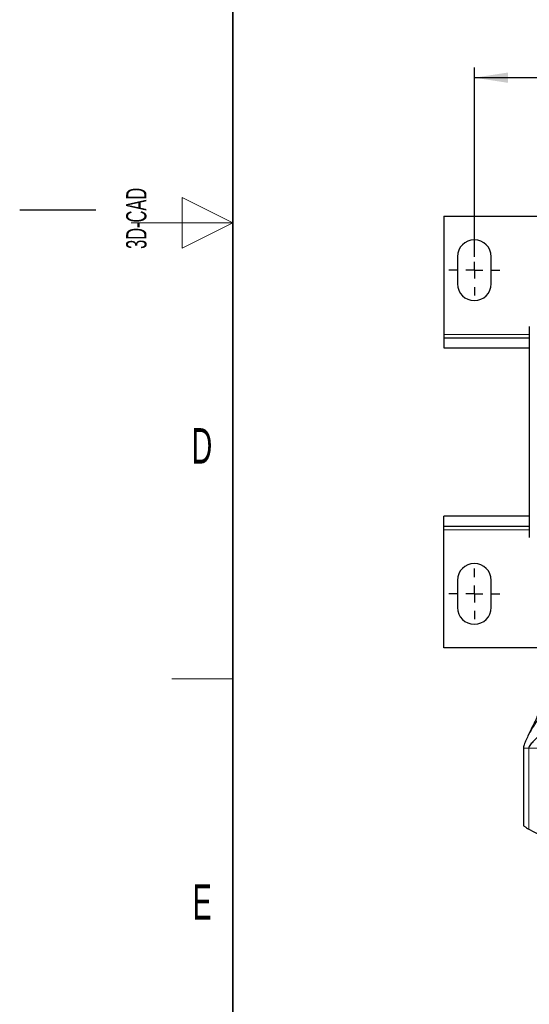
# Model space of a CAD drawing. Header units: millimetres. Extents: x 5 to 418, y 2 to 292.
# Tile 2 of 24: x 5 to 55, y 70 to 167. Entities that reach past the tile are written whole.
import ezdxf

# ---------------------------------------------------------------- set-up
doc = ezdxf.new("R2010")
doc.units = ezdxf.units.MM
doc.layers.add('SLD-0', color=7, linetype='Continuous')
doc.styles.add('SLDTEXTSTYLE0', font='TXT', dxfattribs={"width": 0.605})
doc.dimstyles.new('SLDDIMSTYLE0', dxfattribs={"dimtxt": 3.5, "dimasz": 3.302, "dimexe": 0, "dimexo": 0.0625, "dimgap": 0.875, "dimtad": 1, "dimlfac": 3, "dimrnd": 1e-09, "dimzin": 12, "dimdsep": 46, "dimtxsty": 'SLDTEXTSTYLE0', "dimsah": 1, "dimcen": 0.09, "dimadec": 0, "dimazin": 3, "dimtfac": 1, "dimtofl": 0, "dimtmove": 0, "dimatfit": 3, "dimfxl": 1, "dimfrac": 2, "dimtolj": 1, "dimtzin": 12, "dimarcsym": 0})

# ---------------------------------------------------------------- blocks, each defined once
blk = doc.blocks.new('SW_NOTE_0_2')
at = {"layer": 'SLD-0', "color": 0, "char_height": 2, "attachment_point": 1, "rotation": 90, "style": 'SLDTEXTSTYLE0'}
for s, insert in [('noch Dritten zugänglich gemacht werden, und sie darf durch den Empfänger oder', (0.422, 0)), ('Ohne unsere vorherige Zustimmung darf diese Zeichnung weder vervielfältigt,', (-2.578, 0)), ('Dritte auch nicht in anderer Weise missbräuchlich verwendet werden.', (3.422, 0))]:
    blk.add_mtext(s, dxfattribs=dict(at, insert=insert))
blk = doc.blocks.new('_D_6')
at = {"layer": 'SLD-0'}
for p, q in [((49.817, 143.91), (49.817, 162.572)), ((140.817, 143.91), (140.817, 162.572)), ((140.817, 161.572), (49.817, 161.572))]:
    blk.add_line(p, q, dxfattribs=at)
for points in [[(49.817, 161.572), (53.119, 161.064), (53.119, 162.08)], [(140.817, 161.572), (137.515, 162.08), (137.515, 161.064)]]:
    blk.add_solid(points, dxfattribs=at)
at = {"layer": 'SLD-0', "insert": (91.307, 166.084), "char_height": 3.5, "attachment_point": 1, "style": 'SLDTEXTSTYLE0'}
blk.add_mtext('273', dxfattribs=at)
blk = doc.blocks.new('SW_CENTERMARKSYMBOL_0')
at = {"layer": 'SLD-0', "color": 0}
for p, q in [((0, 1.667), (0, 2.5)), ((-1.667, 0), (-2.5, 0)), ((0, 0), (-0.833, 0)), ((0, 0), (0, 0.833)), ((0, 0), (0, -0.833)), ((0, 0), (0.833, 0)), ((1.667, 0), (2.5, 0)), ((0, -1.667), (0, -2.5))]:
    blk.add_line(p, q, dxfattribs=at)
blk = doc.blocks.new('SW_CENTERMARKSYMBOL_4')
at = {"layer": 'SLD-0', "color": 0}
for p, q in [((0, 1.667), (0, 2.5)), ((-1.667, 0), (-2.5, 0)), ((0, 0), (-0.833, 0)), ((0, 0), (0, 0.833)), ((0, 0), (0, -0.833)), ((0, 0), (0.833, 0)), ((1.667, 0), (2.5, 0)), ((0, -1.667), (0, -2.5))]:
    blk.add_line(p, q, dxfattribs=at)

msp = doc.modelspace()

# ---------------------------------------------------------------- linework, layer by layer
at = {"color": 7, "linetype": 'Continuous', "lineweight": 25}
for p, q in [((46.8172, 147.91), (46.8172, 136.2433)), ((46.8172, 147.91), (143.8172, 147.91)), ((48.1506, 143.91), (48.1506, 141.2433)), ((51.4839, 141.2433), (51.4839, 143.91)), ((55.2339, 137.0267), (55.2339, 116.1933)), ((46.8172, 136.2433), (46.8172, 135.91)), ((46.8172, 135.91), (46.8172, 134.91)), ((46.8172, 135.91), (55.2339, 135.91)), ((46.8172, 134.91), (55.2339, 134.91)), ((55.2339, 118.31), (46.8172, 118.31)), ((46.8172, 117.31), (46.8172, 118.31)), ((55.2339, 117.31), (46.8172, 117.31)), ((46.8172, 116.9767), (46.8172, 117.31)), ((46.8172, 105.31), (46.8172, 116.9767)), ((48.1506, 111.9767), (48.1506, 109.31)), ((51.4839, 109.31), (51.4839, 111.9767)), ((56.1505, 105.31), (46.8172, 105.31)), ((54.6505, 95.41), (54.6505, 87.7882))]:
    msp.add_line(p, q, dxfattribs=at)
at = {"color": 7, "linetype": 'Continuous', "lineweight": 18}
for p, q in [((46.8172, 136.2433), (55.2339, 136.2433)), ((55.2339, 116.9767), (46.8172, 116.9767)), ((54.6804, 95.41), (54.6505, 95.41)), ((63.795, 95.41), (55.1728, 95.41)), ((55.1728, 87.4451), (55.1728, 95.41))]:
    msp.add_line(p, q, dxfattribs=at)
at = {"color": 7, "linetype": 'Continuous', "lineweight": 25}
for centre, radius, start, end in [((49.8172, 143.91), 1.6667, 0, 180), ((49.8172, 141.2433), 1.6667, 180, 0), ((49.8172, 111.9767), 1.6667, 0, 180), ((49.8172, 109.31), 1.6667, 180, 0), ((59.4839, 94.5767), 8.3333, 238.846454, 301.153546)]:
    msp.add_arc(centre, radius, start, end, dxfattribs=at)
at = {"color": 7, "linetype": 'Continuous', "lineweight": 18}
msp.add_open_spline([(54.6505, 95.41), (54.6512, 95.4268), (54.6528, 95.4645), (54.6651, 95.5367), (54.6986, 95.6717), (54.8012, 95.9587), (54.9882, 96.367), (55.2568, 96.8838), (55.5847, 97.462), (55.9623, 98.0751), (56.3515, 98.6699), (56.6529, 99.0665), (56.7872, 99.2433)], degree=3, knots=[0, 0, 0, 0, 0.00760429, 0.01705562, 0.0362353, 0.08381523, 0.20589751, 0.34458376, 0.49907749, 0.68708368, 0.86055779, 1, 1, 1, 1], dxfattribs=at)
at = {"color": 7, "linetype": 'Continuous', "lineweight": 25}
for points, knots in [([(59.2746, 99.2433), (59.1131, 99.1056), (58.7591, 98.8037), (58.2642, 98.3933), (57.725, 97.9469), (57.1677, 97.4834), (56.5917, 96.9936), (56.0631, 96.5242), (55.6221, 96.0961), (55.3438, 95.7791), (55.2136, 95.5705), (55.1829, 95.4795), (55.1746, 95.4446), (55.1733, 95.4208), (55.1728, 95.41)], [0, 0, 0, 0, 0.07811529, 0.17123727, 0.27878477, 0.41833284, 0.56298673, 0.72054406, 0.85578092, 0.95298571, 0.98555839, 0.99132613, 0.99605849, 1, 1, 1, 1]), ([(56.0861, 98.7958), (56.053, 98.7015), (55.945, 98.3932), (55.7153, 97.8963), (55.3525, 97.1539), (55.0075, 96.455), (54.7643, 95.8801), (54.6816, 95.6129), (54.6551, 95.4896), (54.6519, 95.4343), (54.6505, 95.41)], [0, 0, 0, 0, 0.0667342, 0.21799874, 0.43269898, 0.76805762, 0.91180428, 0.96445316, 0.984357, 1, 1, 1, 1]), ([(54.6505, 87.7882), (54.655, 87.785), (54.6638, 87.7787), (54.7311, 87.7313), (54.8337, 87.661), (54.983, 87.562), (55.1053, 87.4867), (55.1728, 87.4451)], [0, 0, 0, 0, 0.1700502, 0.3395785, 0.5217356, 0.736399, 1, 1, 1, 1])]:
    msp.add_open_spline(points, degree=3, knots=knots, dxfattribs=at)
at = {"color": 7, "linetype": 'Continuous', "lineweight": 18}
msp.add_open_spline([(55.1728, 95.41), (55.1192, 95.41), (55.0119, 95.41), (54.867, 95.41), (54.7476, 95.41), (54.7028, 95.41), (54.6804, 95.41)], degree=3, dxfattribs=at)
at = {"layer": 'SLD-0', "lineweight": 35}
msp.add_line((26, 282.5), (26, 12), dxfattribs=at)
at = {"layer": 'SLD-0', "lineweight": 18}
for p, q in [((26, 147.25), (21, 149.75)), ((21, 149.75), (21, 144.75)), ((16, 147.25), (26, 147.25)), ((21, 144.75), (26, 147.25)), ((20, 102.25), (26, 102.25))]:
    msp.add_line(p, q, dxfattribs=at)
at = {"layer": 'SLD-0'}
msp.add_line((12.5, 148.5), (5, 148.5), dxfattribs=at)

# ---------------------------------------------------------------- block references
for name, p in [('SW_CENTERMARKSYMBOL_0', (49.8172, 142.5767)), ('SW_CENTERMARKSYMBOL_4', (49.8172, 110.6433)), ('SW_NOTE_0_2', (11.808, 7.2381))]:
    msp.add_blockref(name, p, dxfattribs=at)

# ---------------------------------------------------------------- texts
at = {"layer": 'SLD-0', "insert": (15.4939, 144.6806), "char_height": 2, "attachment_point": 1, "rotation": 90, "style": 'SLDTEXTSTYLE0'}
msp.add_mtext('3D-CAD', dxfattribs=at)
at = {"layer": 'SLD-0', "char_height": 3.5, "attachment_point": 2, "style": 'SLDTEXTSTYLE0'}
for s, insert in [('D', (22.9597, 127.0011)), ('E', (22.9816, 82.0011))]:
    msp.add_mtext(s, dxfattribs=dict(at, insert=insert))

# ---------------------------------------------------------------- dimensions: what is measured, and where the dimension line sits
at = {"layer": 'SLD-0'}
dim = msp.add_linear_dim(base=(49.8172, 161.5723), p1=(140.8172, 143.91), p2=(49.8172, 143.91), dimstyle='SLDDIMSTYLE0', dxfattribs=at)
dim.commit()
dim.dimension.update_dxf_attribs({"geometry": '_D_6', "text_midpoint": (95.3172, 161.5723), "dimtype": 160})

doc.saveas('drawing.dxf')
